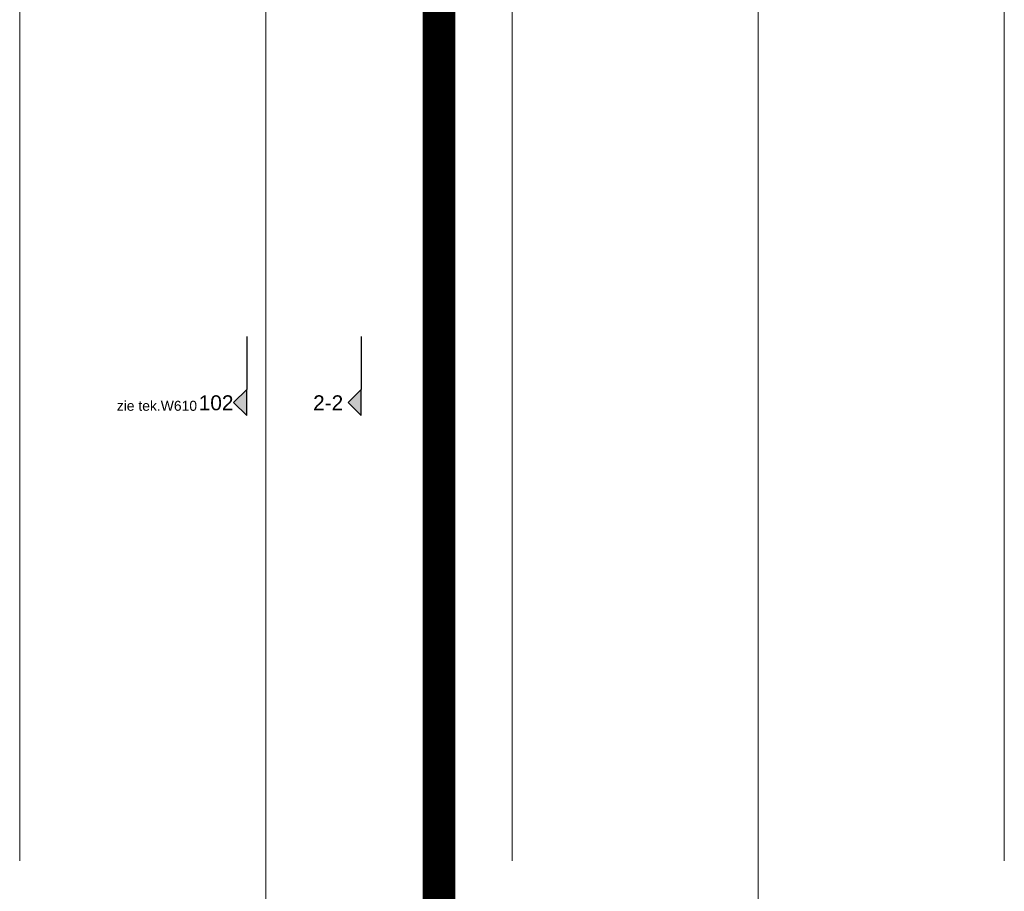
# Model space of a CAD drawing. Extents: x -38005 to 156061, y -31182 to 68140.
# Tile 6 of 48: x 20636 to 35636, y -14489 to -1214. Entities that reach past the tile are written whole.
import ezdxf
from ezdxf.enums import TextEntityAlignment as Align

# ---------------------------------------------------------------- set-up
doc = ezdxf.new("R2010")
doc.units = 0
doc.header["$LTSCALE"] = 50
doc.linetypes.add('STYLE_11', pattern=[5, 3.888855, -0.416718, 0.277786, -0.416641])
for name, color, linetype in [('AB$1A---_ATTRIB050', 8, 'CONTINUOUS'), ('AL$1A---_ALGEMEEN', 8, 'CONTINUOUS'), ('AM$1A---_ARCERING', 8, 'CONTINUOUS'), ('AT$1A---_TEKST035', 8, 'CONTINUOUS'), ('BOUWKUNDIG', 8, 'CONTINUOUS'), ('kaderscheiding', 9, 'CONTINUOUS'), ('Tekening scheiding', 8, 'CONTINUOUS')]:
    doc.layers.add(name, color=color, linetype=linetype)
doc.layers.add('stramienen', color=1, linetype='CONTINUOUS', lineweight=15)
doc.styles.add('Arial', font='ARIAL.TTF')
doc.styles.get("Standard").update_dxf_attribs({"font": 'ISOCP'})

# ---------------------------------------------------------------- blocks, each defined once
blk = doc.blocks.new('A$C607426BE')
at = {"layer": 'kaderscheiding', "const_width": 500}
blk.add_lwpolyline([(-72180, -16016), (-72180, 82805)], dxfattribs=at)
blk = doc.blocks.new('drsnd pijl')
at = {"layer": 'AM$1A---_ARCERING', "linetype": 'Continuous', "lineweight": 0}
blk.add_hatch(color=256, dxfattribs=at).paths.add_polyline_path([(1005, 442), (200, 442), (0, 242), (-200, 442), (200, 442)])
at = {"layer": 'AL$1A---_ALGEMEEN', "color": 0}
blk.add_lwpolyline([(1005, 442), (200, 442), (0, 242), (-200, 442), (200, 442)], dxfattribs=at)
at = {"layer": 'AL$1A---_ALGEMEEN', "color": 0, "style": 'Arial'}
blk.add_attdef('peil', text='', height=227, rotation=90, dxfattribs=at).set_placement((170, -290), align=Align.BOTTOM_LEFT)
at = {"layer": 'AL$1A---_ALGEMEEN', "color": 0, "flags": 1}
blk.add_attdef('onderdeel', (-200, -700), '', height=227, dxfattribs=at)
blk = doc.blocks.new('200254 W 213 09-03-2007')
at = {"layer": 'stramienen', "linetype": 'STYLE_11', "ltscale": 50}
for p, q in [((19521.95, 2695.43), (19521.95, 4240.03)), ((19671.95, 2695.43), (19671.95, 4240.03)), ((19596.95, 2737.41), (19596.95, 4236.3)), ((19446.95, 2737.41), (19446.95, 3963.01)), ((19746.95, 2737.41), (19746.95, 3963.01))]:
    blk.add_line(p, q, dxfattribs=at)
at = {"layer": 'AL$1A---_ALGEMEEN'}
ref = blk.add_blockref('drsnd pijl', (19507.3, 2876.97), dxfattribs=dict(at, xscale=-0.02, yscale=0.02, zscale=0.02, rotation=270))
ref.add_attrib('peil', '102', dxfattribs={"layer": 'AB$1A---_ATTRIB050', "height": 4.546, "style": 'Arial'}).set_placement((19501.49, 2873.25), align=Align.BOTTOM_LEFT)
ref = blk.add_blockref('drsnd pijl', (19542.15, 2876.97), dxfattribs=dict(at, xscale=-0.02, yscale=0.02, zscale=0.02, rotation=270))
ref.add_attrib('peil', '2-2', dxfattribs={"layer": 'AB$1A---_ATTRIB050', "height": 4.546, "style": 'Arial'}).set_placement((19536.34, 2873.25), align=Align.BOTTOM_LEFT)
at = {"layer": 'AT$1A---_TEKST035', "insert": (19488.75, 2875.95), "char_height": 3.0305, "attachment_point": 5, "line_spacing_factor": 0.967741, "style": 'Arial'}
blk.add_mtext('{\\C256;\\lzie tek.W610}', dxfattribs=at)

msp = doc.modelspace()

# ---------------------------------------------------------------- block references
at = {"layer": 'Tekening scheiding'}
msp.add_blockref('A$C607426BE', (99205, -14916), dxfattribs=at)

# ---------------------------------------------------------------- next in the draw order: block references
at = {"layer": 'BOUWKUNDIG', "xscale": 50, "yscale": 50, "zscale": 50}
msp.add_blockref('200254 W 213 09-03-2007', (-951711, -150893), dxfattribs=at)

doc.saveas('drawing.dxf')
